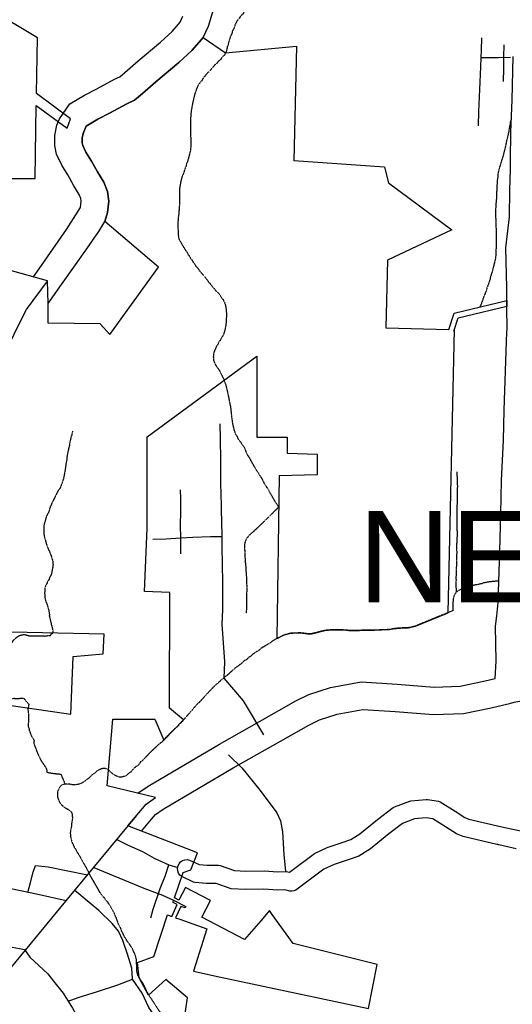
# Model space of a CAD drawing. Header units: feet. Extents: x -1605449 to -1594075, y -1717250 to -1708479.
# Tile 54 of 97: x -1598282 to -1597833, y -1713890 to -1712994. Entities that reach past the tile are written whole.
import ezdxf
from ezdxf.enums import TextEntityAlignment as Align

# ---------------------------------------------------------------- set-up
doc = ezdxf.new("R2010")
doc.units = ezdxf.units.FT
doc.header["$MEASUREMENT"] = 0
doc.linetypes.add('stream', pattern=[1.4, 0.7, -0.1, 0.1, -0.1, 0.1, -0.1, 0.1, -0.1])
for name, color, linetype in [('INCORPORATED', 4, 'Continuous'), ('MTEXT', 2, 'Continuous'), ('STATE_FEDERAL-RT', 2, 'Continuous'), ('STREET-RURAL', 14, 'Continuous'), ('STREET-URBAN', 15, 'Continuous'), ('TWP-RD', 6, 'Continuous'), ('WATERWAY', 14, 'stream')]:
    doc.layers.add(name, color=color, linetype=linetype)
doc.styles.add('ARIAL', font='arial.ttf')

msp = doc.modelspace()

# ---------------------------------------------------------------- linework, layer by layer
at = {"layer": 'INCORPORATED'}
for p, q in [((-1598115.02, -1713009.84), (-1598094.61, -1713023.9)), ((-1598094.61, -1713023.9), (-1598029.96, -1713017.77)), ((-1598029.96, -1713017.77), (-1598032.32, -1713122.27)), ((-1597949.89, -1713128.01), (-1598032.32, -1713122.27)), ((-1597949.89, -1713128.01), (-1597946.31, -1713142.33)), ((-1597946.31, -1713142.33), (-1597888.47, -1713185.06)), ((-1598155.65, -1713218.94), (-1598204.55, -1713177.54)), ((-1597888.47, -1713185.06), (-1597947.14, -1713212.71)), ((-1597947.14, -1713212.71), (-1597948.54, -1713274.37)), ((-1598200.08, -1713280.5), (-1598155.65, -1713218.94)), ((-1597886.52, -1713260.81), (-1597838.4, -1713249.51)), ((-1597838.4, -1713249.51), (-1597838.44, -1713254.66)), ((-1597891.36, -1713275.66), (-1597886.52, -1713260.81)), ((-1597882.64, -1713265.03), (-1597838.44, -1713254.66)), ((-1597886.61, -1713277.21), (-1597882.64, -1713265.03)), ((-1598200.08, -1713280.5), (-1598208.93, -1713270.54)), ((-1597948.54, -1713274.37), (-1597891.36, -1713275.66)), ((-1597891.98, -1713533.72), (-1597886.14, -1713275.78))]:
    msp.add_line(p, q, dxfattribs=at)
at = {"layer": 'INCORPORATED', "flags": 128}
for points in [[(-1598294.44, -1713138.41), (-1598268.1, -1713138.41), (-1598268.1, -1713138.41), (-1598267.06, -1713071.74), (-1598267.06, -1713071.74), (-1598239.02, -1713092.36), (-1598239.02, -1713092.36), (-1598235.75, -1713083.9), (-1598235.75, -1713083.9), (-1598266.89, -1713061.01), (-1598266.89, -1713061.01), (-1598266.1, -1713010.33), (-1598354.03, -1712957.37)], [(-1598115.02, -1713009.84), (-1598115.02, -1713009.84), (-1598115.02, -1713009.84), (-1598118.75, -1713014.14), (-1598125.32, -1713021.69), (-1598137.29, -1713032.78), (-1598158.11, -1713050.21), (-1598170.16, -1713060.78), (-1598177.47, -1713066.97), (-1598184.48, -1713070.24), (-1598200.37, -1713078.75), (-1598210.98, -1713084.16), (-1598217.05, -1713087.89), (-1598221.72, -1713090.54), (-1598224.44, -1713097.36), (-1598225.22, -1713101.4), (-1598225.19, -1713105.69), (-1598224.69, -1713108.27), (-1598221.8, -1713114.23), (-1598216.8, -1713122.37), (-1598211.24, -1713132.2), (-1598205.4, -1713141.75), (-1598202.06, -1713150.22), (-1598200.98, -1713158.93), (-1598202.3, -1713169.33), (-1598204.55, -1713177.54), (-1598204.55, -1713177.54), (-1598204.55, -1713177.54)], [(-1598208.93, -1713270.54), (-1598256.15, -1713270.11), (-1598256.15, -1713270.11), (-1598256.31, -1713256.44), (-1598256.26, -1713251.98), (-1598256.26, -1713251.98), (-1598256.85, -1713231.34), (-1598291.68, -1713221.66)], [(-1597964.37, -1713894.04), (-1597956.57, -1713854.21), (-1597956.57, -1713854.21), (-1598032.94, -1713835.1), (-1598052.17, -1713808.44), (-1598052.17, -1713808.44), (-1598054.61, -1713805.06), (-1598062.46, -1713814.25), (-1598077.48, -1713831.42), (-1598077.48, -1713831.42), (-1598116.38, -1713811.11), (-1598116.38, -1713811.11), (-1598108.42, -1713795.76), (-1598108.42, -1713795.76), (-1598131.26, -1713783.88), (-1598137.31, -1713795.52), (-1598137.31, -1713795.52), (-1598141.16, -1713793.49), (-1598141.16, -1713793.49), (-1598133.2, -1713770.26), (-1598126.39, -1713767.88), (-1598120.32, -1713752.34), (-1598183.63, -1713727.88), (-1598166.87, -1713708.09), (-1598158.33, -1713702.07), (-1598202.45, -1713691.51), (-1598202.45, -1713691.51), (-1598197.17, -1713630.62), (-1598159.21, -1713630.54), (-1598150.93, -1713649.67), (-1598132.9, -1713631.37), (-1598145.78, -1713620.62), (-1598145.43, -1713515.4), (-1598145.43, -1713515.4), (-1598168.49, -1713514.48), (-1598168.49, -1713514.48), (-1598168.49, -1713514.48), (-1598168.49, -1713514.48), (-1598168.49, -1713514.48), (-1598166.19, -1713456.94), (-1598166.19, -1713456.94), (-1598166.19, -1713456.94), (-1598166.19, -1713456.94), (-1598166.19, -1713373.61), (-1598066.21, -1713300.17), (-1598065.99, -1713373.74), (-1598038.52, -1713373.74), (-1598038.52, -1713388.45), (-1598011.05, -1713389.43), (-1598011.05, -1713408.06), (-1598045.81, -1713409.08), (-1598047.95, -1713557.32)], [(-1598047.01, -1713556.79), (-1598047.01, -1713556.79), (-1598047.95, -1713557.32), (-1598047.01, -1713556.79), (-1598042.37, -1713554.56), (-1598039.88, -1713553.69), (-1598035.23, -1713552.46), (-1598033.39, -1713552.27), (-1598026.56, -1713552.18), (-1598024.39, -1713552.32), (-1598020.04, -1713552.93), (-1598018.04, -1713553.07), (-1598016.38, -1713552.88), (-1598012.22, -1713551.99), (-1598007.9, -1713550.77), (-1598003.91, -1713549.88), (-1598000.74, -1713549.51), (-1597991.91, -1713549.22), (-1597984.57, -1713549.63), (-1597982.23, -1713549.93), (-1597980.56, -1713550.07), (-1597975.39, -1713550.01), (-1597972.56, -1713549.8), (-1597958.88, -1713549.62), (-1597945.38, -1713549.11), (-1597942.06, -1713548.4), (-1597939.06, -1713548.03), (-1597931.23, -1713547.42), (-1597927.9, -1713547.38), (-1597925.56, -1713547.01), (-1597921.74, -1713545.96), (-1597891.98, -1713533.72), (-1597891.98, -1713533.72)], [(-1598132.04, -1713902.97), (-1598129.32, -1713884.61), (-1598149.07, -1713867.9), (-1598164.8, -1713882.17), (-1598173.39, -1713866.39), (-1598174.81, -1713852.23), (-1598159.86, -1713846.79), (-1598159.86, -1713846.79), (-1598147.53, -1713809), (-1598147.53, -1713809), (-1598143.61, -1713810.39), (-1598143.61, -1713810.39), (-1598138.66, -1713799.51), (-1598142.35, -1713797.59), (-1598142.35, -1713797.59), (-1598141.97, -1713795.45), (-1598141.97, -1713795.45), (-1598130.94, -1713801.2), (-1598131.57, -1713802.58), (-1598131.57, -1713802.58), (-1598135.49, -1713801.19), (-1598140.21, -1713811.56), (-1598136.28, -1713812.96), (-1598136.28, -1713812.96), (-1598120.29, -1713818.62), (-1598120.29, -1713818.62), (-1598111.62, -1713821.69), (-1598123.84, -1713860.05), (-1598123.84, -1713860.05), (-1598100.6, -1713865.31), (-1598100.6, -1713865.31), (-1597964.37, -1713894.04)]]:
    msp.add_lwpolyline(points, dxfattribs=at)
msp.add_lwpolyline([(-1598317.87, -1713550.71), (-1598314.77, -1713566.86), (-1598302.78, -1713567.95), (-1598304.81, -1713615.99), (-1598235.65, -1713626.21), (-1598235.65, -1713626.21), (-1598233.48, -1713573.51), (-1598206.03, -1713571.16), (-1598205.31, -1713553.32), (-1598205.31, -1713553.32), (-1598317.87, -1713550.71)], close=True, dxfattribs=at)
at = {"layer": 'STATE_FEDERAL-RT', "flags": 128}
for points in [[(-1598118.75, -1713014.14), (-1598115.02, -1713009.84), (-1598110.06, -1712999.52), (-1598106.3, -1712986.57), (-1598104.23, -1712973.42), (-1598102, -1712956.1), (-1598099.9, -1712941.05), (-1598097.2, -1712931.85), (-1598092.19, -1712918.55), (-1598087.55, -1712907.11), (-1598086, -1712903.52), (-1598085.7, -1712903.21), (-1598079.42, -1712899.11), (-1598071.08, -1712895.17), (-1598055.41, -1712888.39), (-1598041.53, -1712880.58), (-1598029.6, -1712871.62), (-1598019.54, -1712859.49), (-1598014.48, -1712847.37), (-1598012.59, -1712835.73), (-1598010.19, -1712813.45), (-1598005.04, -1712761.63)], [(-1598137.62, -1712997.73), (-1598136.1, -1712995.98), (-1598133.5, -1712990.57)], [(-1598245.79, -1713083.89), (-1598236.62, -1713070.24), (-1598229.76, -1713066.36), (-1598223.23, -1713062.34), (-1598211.95, -1713056.59), (-1598195.68, -1713047.88), (-1598191.07, -1713045.73), (-1598186.48, -1713041.84), (-1598174.37, -1713031.23), (-1598153.82, -1713014.02), (-1598143.3, -1713004.27), (-1598137.62, -1712997.73)], [(-1598221.72, -1713090.54), (-1598217.05, -1713087.89), (-1598210.98, -1713084.16), (-1598200.37, -1713078.75), (-1598184.48, -1713070.24), (-1598177.47, -1713066.97), (-1598170.16, -1713060.78), (-1598158.11, -1713050.21), (-1598137.29, -1713032.78), (-1598125.32, -1713021.69), (-1598118.75, -1713014.14)], [(-1598226.78, -1713164.63), (-1598226.15, -1713159.08), (-1598226.48, -1713156.45), (-1598227.86, -1713152.94), (-1598232.79, -1713144.87), (-1598238.33, -1713135.07), (-1598243.75, -1713126.26), (-1598248.62, -1713116.24), (-1598250.18, -1713108.16), (-1598250.24, -1713099.09), (-1598248.44, -1713089.77), (-1598245.79, -1713083.89)], [(-1598202.3, -1713169.33), (-1598200.98, -1713158.93), (-1598202.06, -1713150.22), (-1598205.4, -1713141.75), (-1598211.24, -1713132.2), (-1598216.8, -1713122.37), (-1598221.8, -1713114.23), (-1598224.69, -1713108.27), (-1598225.19, -1713105.69), (-1598225.22, -1713101.4), (-1598224.44, -1713097.36), (-1598221.72, -1713090.54)], [(-1598269.67, -1713227.78), (-1598264.42, -1713220.46), (-1598251.92, -1713202.57), (-1598239.38, -1713184.78), (-1598226.78, -1713164.63)], [(-1598214.31, -1713192.61), (-1598209.96, -1713186.43), (-1598204.55, -1713177.54), (-1598202.3, -1713169.33)], [(-1598256.26, -1713251.98), (-1598244.02, -1713234.91), (-1598231.46, -1713216.93), (-1598218.94, -1713199.18), (-1598214.32, -1713192.61)], [(-1598256.26, -1713251.98), (-1598244.02, -1713234.91), (-1598231.46, -1713216.93), (-1598218.94, -1713199.18), (-1598214.32, -1713192.61)], [(-1598381.43, -1713526.37), (-1598365.19, -1713488.73), (-1598356.18, -1713466.48), (-1598351.6, -1713453.1), (-1598349.52, -1713440.57), (-1598346.45, -1713427.03), (-1598343.54, -1713413.66), (-1598335.86, -1713390.75), (-1598326.54, -1713366.32), (-1598316.37, -1713343.56), (-1598304.56, -1713315.95), (-1598287.32, -1713280.13), (-1598279.6, -1713264.56), (-1598275.82, -1713257.53), (-1598256.83, -1713231.79)], [(-1598063.71, -1713632.82), (-1598030.5, -1713614.09), (-1598018.68, -1713608.15), (-1597999.08, -1713601.72), (-1597971.02, -1713596.78), (-1597938.4, -1713598.74), (-1597904.65, -1713601.49), (-1597880.98, -1713600.55), (-1597858.08, -1713595.79), (-1597848.94, -1713593.67)], [(-1597834.8, -1713616.05), (-1597831.6, -1713615.3), (-1597802.61, -1713609.88), (-1597747.08, -1713606.61), (-1597727.69, -1713605.2)], [(-1598051.43, -1713654.6), (-1598018.74, -1713636.16), (-1598009.12, -1713631.33), (-1597992.98, -1713626.03), (-1597969.58, -1713621.91), (-1597940.16, -1713623.68), (-1597905.17, -1713626.54), (-1597877.92, -1713625.44), (-1597852.71, -1713620.21), (-1597834.8, -1713616.05)], [(-1598174.54, -1713698.2), (-1598165.11, -1713691.56), (-1598100.2, -1713653.4), (-1598063.71, -1713632.82)], [(-1598171.12, -1713732.71), (-1598162.17, -1713721.88), (-1598158.37, -1713717.39), (-1598151.56, -1713712.59), (-1598087.72, -1713675.07), (-1598051.43, -1713654.6)], [(-1598240.15, -1713796.56), (-1598175.68, -1713718.6)], [(-1598310.89, -1713885.65), (-1598309.66, -1713880.62), (-1598240.15, -1713796.56)]]:
    msp.add_lwpolyline(points, dxfattribs=at)
at = {"layer": 'STREET-RURAL'}
for points in [[(-1597864.06, -1713090.44), (-1597863.88, -1713077.24), (-1597862.94, -1713057.36), (-1597862.01, -1713036.47), (-1597861.77, -1713028.12), (-1597861.52, -1713021.27), (-1597861.14, -1713010.24)], [(-1597841.34, -1713049.93), (-1597841.14, -1713038.23), (-1597841.1, -1713027.38), (-1597840.89, -1713016.52)], [(-1597861.77, -1713028.12), (-1597846.26, -1713028.11), (-1597835.08, -1713027.85)], [(-1598098.82, -1713419.67), (-1598099.02, -1713412.75), (-1598099.06, -1713394.71), (-1598099.27, -1713375.51), (-1598099.6, -1713361.65)], [(-1598135.46, -1713479.97), (-1598135.23, -1713470.28), (-1598135.28, -1713465.6), (-1598135.58, -1713454.42), (-1598135.39, -1713441.22), (-1598135.32, -1713432.53), (-1598135.35, -1713430.03), (-1598135.78, -1713421.85)], [(-1598059.82, -1713644.98), (-1598078.41, -1713614.12), (-1598095.82, -1713593.43), (-1598095.32, -1713578.56), (-1598097.71, -1713544.02), (-1598097.02, -1713531.15), (-1598096.97, -1713506.26), (-1598097.84, -1713473.37), (-1598097.79, -1713463.01), (-1598098.38, -1713439.8), (-1598098.75, -1713422.27), (-1598098.82, -1713419.67)], [(-1598160.96, -1713466.73), (-1598148.78, -1713466.43), (-1598135.62, -1713465.61), (-1598124.45, -1713464.81), (-1598108.45, -1713464.47), (-1598097.8, -1713464.18)], [(-1598092.01, -1713663.14), (-1598079.66, -1713675.1), (-1598063.16, -1713695.5), (-1598047.99, -1713715.91), (-1598044.43, -1713723.22), (-1598042.68, -1713733.23), (-1598041.51, -1713753.92), (-1598039.98, -1713769.42)]]:
    msp.add_lwpolyline(points, dxfattribs=at)
at = {"layer": 'STREET-URBAN'}
for points in [[(-1598193.58, -1713740.25), (-1598182.88, -1713745.59), (-1598170.39, -1713751.31), (-1598159.56, -1713757.4), (-1598146.4, -1713763.27), (-1598138.25, -1713765.89)], [(-1598239.84, -1713796.19), (-1598267, -1713790.1), (-1598297.67, -1713783.71), (-1598334.52, -1713776.18), (-1598373.68, -1713768.34), (-1598391.71, -1713764.75), (-1598418.77, -1713759.41), (-1598446.62, -1713753.98)], [(-1598162.84, -1713811.56), (-1598160.51, -1713803.83), (-1598154.26, -1713784.99), (-1598149.67, -1713773.53), (-1598146.4, -1713763.27)], [(-1598274.63, -1713788.51), (-1598272.32, -1713779.37), (-1598270.03, -1713770.14), (-1598267.66, -1713764.08)], [(-1598267.66, -1713764.08), (-1598256.28, -1713765.15), (-1598238.32, -1713768.74), (-1598220.32, -1713772.58)], [(-1598214.7, -1713765.79), (-1598191.9, -1713775.17), (-1598169.13, -1713784.66), (-1598152.11, -1713791.11), (-1598141.97, -1713795.45)], [(-1598126.23, -1713979.09), (-1598129.01, -1713971.56), (-1598134.74, -1713960.3), (-1598137.44, -1713951.85), (-1598141.38, -1713935.12), (-1598144.93, -1713923.81), (-1598150.65, -1713914.43), (-1598154.53, -1713907.55), (-1598160.32, -1713899.4), (-1598164.66, -1713893.22), (-1598170.62, -1713880.22), (-1598179.29, -1713867.55), (-1598180, -1713857.55), (-1598183.9, -1713844.74), (-1598188.07, -1713832.12), (-1598192.15, -1713823.61), (-1598197.95, -1713816.64), (-1598210, -1713804.98), (-1598218.85, -1713797.55), (-1598231.89, -1713786.58)], [(-1598455.88, -1713801.94), (-1598428.26, -1713808.36), (-1598401.88, -1713814.05), (-1598385.05, -1713818.04), (-1598367.75, -1713821.81), (-1598346.93, -1713826.5), (-1598324.1, -1713831.48), (-1598307.15, -1713834.93), (-1598292.39, -1713837.59), (-1598282.32, -1713839.53), (-1598277.78, -1713840.59), (-1598272.79, -1713847.32), (-1598256.4, -1713862.63), (-1598251.24, -1713869.19), (-1598242.47, -1713880.17), (-1598234.14, -1713894), (-1598224.24, -1713910.79), (-1598215.44, -1713923.28), (-1598207.52, -1713933.44), (-1598196.92, -1713944.38), (-1598182.04, -1713959.39), (-1598169.07, -1713971.61), (-1598157.43, -1713983.69), (-1598149.42, -1713991.58)], [(-1598238.05, -1713887.51), (-1598228.85, -1713884.03), (-1598211.27, -1713878.78), (-1598192.86, -1713872.68), (-1598179.29, -1713867.55)]]:
    msp.add_lwpolyline(points, dxfattribs=at)
at = {"layer": 'TWP-RD'}
for points in [[(-1597848.94, -1713593.67), (-1597848.17, -1713577.75), (-1597848.86, -1713545.98), (-1597847.56, -1713536.63), (-1597846.41, -1713524.52), (-1597844.78, -1713477.51), (-1597843.83, -1713443.82), (-1597843.17, -1713413.18), (-1597841.58, -1713376.57), (-1597840.89, -1713349.38), (-1597838.75, -1713286.79), (-1597838.34, -1713278.22), (-1597838.22, -1713275.62), (-1597838.44, -1713255.75), (-1597838.32, -1713237.45), (-1597839.4, -1713201.39), (-1597835.86, -1713173.3), (-1597835.64, -1713148.95), (-1597834.95, -1713129.81), (-1597834.96, -1713129.73), (-1597834.92, -1713128.92), (-1597835, -1713121.56), (-1597834.63, -1713095.95), (-1597833.46, -1713066.52), (-1597832.58, -1713027.24)], [(-1597945.84, -1713735.02), (-1597962.53, -1713748.74), (-1597973.29, -1713755.48), (-1597983.03, -1713758.69), (-1597995.69, -1713762.98), (-1598004.98, -1713767.35), (-1598030.61, -1713786.33), (-1598032.35, -1713787.09), (-1598034.22, -1713787.43), (-1598036.12, -1713787.35), (-1598040.5, -1713786.14), (-1598047.28, -1713786.34), (-1598059.67, -1713785.6), (-1598076.53, -1713785.91), (-1598089.67, -1713785.07), (-1598103.16, -1713780.42), (-1598112.29, -1713780.34), (-1598122.36, -1713779.49), (-1598123.8, -1713779.11), (-1598134.5, -1713774.05), (-1598136.18, -1713772.64), (-1598137.43, -1713770.83), (-1598138.17, -1713768.77), (-1598138.35, -1713766.58), (-1598137.96, -1713764.42), (-1598137.02, -1713762.44), (-1598135.6, -1713760.76), (-1598133.8, -1713759.51), (-1598131.73, -1713758.77), (-1598129.55, -1713758.59), (-1598127.39, -1713758.98), (-1598118.72, -1713763.08), (-1598111.52, -1713763.68), (-1598100.99, -1713763.77), (-1598099.65, -1713764), (-1598086.37, -1713768.58), (-1598076.15, -1713769.23), (-1598059.33, -1713768.93), (-1598047.03, -1713769.66), (-1598039.11, -1713769.42), (-1598037.86, -1713769.57), (-1598036.5, -1713769.95), (-1598013.57, -1713752.98), (-1598001.93, -1713747.5), (-1597988.32, -1713742.89), (-1597980.43, -1713740.28), (-1597972.28, -1713735.18), (-1597956.17, -1713721.93), (-1597941.91, -1713711.13), (-1597941.84, -1713711.11), (-1597940.87, -1713710.57), (-1597926.83, -1713705.4), (-1597925.79, -1713705.16), (-1597911.89, -1713703.78), (-1597910.8, -1713703.82), (-1597900.77, -1713705.47), (-1597899.25, -1713706.04), (-1597885.44, -1713714.57), (-1597876.59, -1713720.16), (-1597872.87, -1713721.74), (-1597842.97, -1713728.67), (-1597824.46, -1713732.81)], [(-1597829.79, -1713748.7), (-1597845.81, -1713745.11), (-1597845.84, -1713745.11), (-1597846.68, -1713744.92), (-1597847.5, -1713744.73), (-1597847.53, -1713744.72), (-1597878.04, -1713737.65), (-1597884.35, -1713734.97), (-1597894.27, -1713728.7), (-1597905.91, -1713721.51), (-1597911.89, -1713720.53), (-1597922.56, -1713721.59), (-1597933.37, -1713725.57), (-1597933.43, -1713725.62), (-1597945.84, -1713735.02)]]:
    msp.add_lwpolyline(points, dxfattribs=at)
at = {"layer": 'WATERWAY', "ltscale": 0.5, "flags": 128}
for points in [[(-1598052.7, -1712928.12), (-1598054.48, -1712931.99), (-1598056.91, -1712936.53), (-1598057.72, -1712938.38), (-1598060.31, -1712943.43), (-1598060.77, -1712945.6), (-1598061.75, -1712947.29), (-1598063.34, -1712952.15), (-1598064.32, -1712953.84), (-1598064.94, -1712956.68), (-1598065.91, -1712958.53), (-1598068.26, -1712968.75), (-1598069.53, -1712973.11), (-1598071.47, -1712977.15), (-1598072.77, -1712979.34), (-1598076.04, -1712983.73), (-1598078.97, -1712988.61), (-1598080.94, -1712990.31), (-1598082.08, -1712992.33), (-1598084.04, -1712994.53), (-1598085.67, -1712997.56), (-1598086.94, -1713001.42), (-1598088.4, -1713004.11), (-1598088.87, -1713006.29), (-1598090.17, -1713008.81), (-1598091.92, -1713014.34), (-1598092.38, -1713016.52), (-1598093.18, -1713018.87), (-1598093.64, -1713021.55), (-1598094.61, -1713023.9), (-1598095.74, -1713025.92), (-1598098.04, -1713028.12), (-1598099.34, -1713030.31), (-1598101.33, -1713031.51), (-1598102.8, -1713033.54), (-1598104.44, -1713034.9), (-1598109.36, -1713040.65), (-1598111.17, -1713042.18), (-1598114.93, -1713046.91), (-1598116.4, -1713049.26), (-1598119.34, -1713052.81), (-1598120.31, -1713054.83), (-1598122.56, -1713060.88), (-1598124.6, -1713069.42), (-1598125.06, -1713071.6), (-1598125.36, -1713073.94), (-1598125.99, -1713076.62), (-1598126.41, -1713081.63), (-1598126.55, -1713094.49), (-1598126.53, -1713096.32), (-1598126.48, -1713099.66), (-1598126.28, -1713101.49), (-1598126.19, -1713107.5), (-1598126.47, -1713111.18), (-1598126.77, -1713113.19), (-1598128.19, -1713119.05), (-1598128.83, -1713120.73), (-1598129.3, -1713122.91), (-1598130.27, -1713124.92), (-1598130.73, -1713127.27), (-1598131.86, -1713129.79), (-1598132.49, -1713132.3), (-1598133.29, -1713134.48), (-1598134.42, -1713137), (-1598135.52, -1713141.36), (-1598136.44, -1713146.88), (-1598136.64, -1713155.4), (-1598136.58, -1713159.57), (-1598136.72, -1713161.24), (-1598136.7, -1713163.08), (-1598137.4, -1713171.77), (-1598137.7, -1713173.61), (-1598138.12, -1713179.29), (-1598137.82, -1713188.3), (-1598137.61, -1713190.8), (-1598137.25, -1713192.8), (-1598136.55, -1713194.79), (-1598135.02, -1713196.77), (-1598134.5, -1713198.43), (-1598132.97, -1713200.41), (-1598130.92, -1713203.89), (-1598129.56, -1713205.53), (-1598128.86, -1713207.36), (-1598127.5, -1713209.01), (-1598126.81, -1713210.67), (-1598125.29, -1713212.31), (-1598124.43, -1713214.14), (-1598122.73, -1713216.11), (-1598121.87, -1713217.94), (-1598120.18, -1713219.58), (-1598118.81, -1713221.73), (-1598116.94, -1713224.04), (-1598112.87, -1713228.65), (-1598109.3, -1713233.44), (-1598103.19, -1713240.86), (-1598101.5, -1713242.33), (-1598099.46, -1713244.64), (-1598098.26, -1713246.96), (-1598096.74, -1713248.77), (-1598095.7, -1713250.93), (-1598094.83, -1713253.42), (-1598094.83, -1713253.42), (-1598094.29, -1713256.25), (-1598093.89, -1713260.58), (-1598093.95, -1713267.93), (-1598094.54, -1713272.61), (-1598095.63, -1713277.8), (-1598096.92, -1713281.16), (-1598098.22, -1713283.01), (-1598099.19, -1713285.03), (-1598100.66, -1713287.06), (-1598101.63, -1713289.24), (-1598103.26, -1713291.77), (-1598105.35, -1713296.81), (-1598105.79, -1713300.66), (-1598105.6, -1713302.32), (-1598105.57, -1713304.16), (-1598103.16, -1713309.3), (-1598100.96, -1713311.93), (-1598096.66, -1713320.21), (-1598094.4, -1713326.36), (-1598094.05, -1713328.02), (-1598092.99, -1713332.01), (-1598090.1, -1713346.49), (-1598088.95, -1713356.82), (-1598088.58, -1713358.99), (-1598088.38, -1713361.32), (-1598087.32, -1713365.31), (-1598086.96, -1713367.31), (-1598085.56, -1713371.12), (-1598083.86, -1713373.6), (-1598082.99, -1713375.93), (-1598080.79, -1713378.4), (-1598079.42, -1713380.71), (-1598077.72, -1713383.02), (-1598076.51, -1713385.84), (-1598075.64, -1713388.5), (-1598072.56, -1713393.3), (-1598071.02, -1713396.28), (-1598066.91, -1713403.56), (-1598064.87, -1713406.2), (-1598064, -1713408.19), (-1598062.14, -1713410.5), (-1598060.07, -1713414.98), (-1598057.34, -1713419.27), (-1598055.98, -1713421.09), (-1598053.4, -1713425.89), (-1598052.38, -1713427.54), (-1598050.32, -1713431.35), (-1598046.23, -1713437.64), (-1598069.06, -1713459.84), (-1598072.36, -1713462.4), (-1598075.64, -1713466.29), (-1598076.76, -1713468.98), (-1598077.23, -1713471.15), (-1598077.36, -1713473.49), (-1598077.33, -1713475.66), (-1598077.13, -1713477.66), (-1598077.1, -1713479.5), (-1598076.84, -1713486), (-1598076.05, -1713493.84), (-1598076.02, -1713496.17), (-1598075.6, -1713501.67), (-1598075.26, -1713513.19), (-1598075.4, -1713515.02), (-1598075.76, -1713534.23)], [(-1597834.64, -1713084.89), (-1597835.28, -1713086.76), (-1597835.41, -1713088.77), (-1597836.04, -1713091.28), (-1597836.8, -1713096.3), (-1597837.89, -1713101.32), (-1597838.53, -1713103.5), (-1597839.15, -1713106.52), (-1597840.08, -1713110.87), (-1597842.13, -1713118.75), (-1597842.93, -1713120.93), (-1597844.04, -1713125.12), (-1597845.63, -1713130.15), (-1597846.56, -1713134.5), (-1597846.69, -1713137.01), (-1597847, -1713138.68), (-1597847.55, -1713146.37), (-1597847.52, -1713148.71), (-1597847.81, -1713151.21), (-1597847.75, -1713155.05), (-1597848.33, -1713161.07), (-1597848.73, -1713167.92), (-1597848.64, -1713173.59), (-1597848.44, -1713176.09), (-1597848.57, -1713178.27), (-1597848.13, -1713185.6), (-1597847.98, -1713195.28), (-1597848.46, -1713207.81), (-1597848.6, -1713209.81), (-1597849.06, -1713212.33), (-1597851.57, -1713222.71), (-1597853.33, -1713227.75), (-1597853.79, -1713230.26), (-1597855.39, -1713235.12), (-1597856.36, -1713237.31), (-1597856.82, -1713239.48), (-1597858.43, -1713243.68), (-1597859.4, -1713245.7), (-1597860.99, -1713250.56), (-1597862.92, -1713255.27), (-1597862.94, -1713255.3)], [(-1598234.14, -1713368.52), (-1598234.75, -1713371.87), (-1598235.39, -1713373.55), (-1598236.48, -1713378.57), (-1598236.94, -1713381.42), (-1598238.66, -1713389.12), (-1598239.12, -1713391.8), (-1598239.25, -1713394.3), (-1598239.88, -1713396.99), (-1598240.48, -1713401.33), (-1598240.93, -1713404.68), (-1598241.55, -1713407.53), (-1598242.32, -1713412.04), (-1598242.96, -1713413.72), (-1598243.59, -1713416.07), (-1598244.56, -1713418.09), (-1598245.36, -1713420.27), (-1598246.83, -1713422.13), (-1598247.97, -1713424.15), (-1598252.99, -1713434.24), (-1598254.27, -1713437.43), (-1598255.08, -1713439.28), (-1598255.71, -1713441.96), (-1598257.49, -1713445.16), (-1598258.29, -1713447.34), (-1598258.76, -1713449.68), (-1598259.72, -1713452.2), (-1598260.02, -1713454.04), (-1598260.3, -1713457.72), (-1598260.25, -1713461.22), (-1598259.52, -1713465.72), (-1598258.82, -1713467.38), (-1598258.46, -1713469.21), (-1598257.94, -1713471.04), (-1598256.37, -1713475.35), (-1598255.34, -1713477.34), (-1598253.44, -1713481.99), (-1598252.21, -1713486.14), (-1598251.85, -1713487.8), (-1598251.82, -1713489.97), (-1598251.96, -1713491.81), (-1598253.04, -1713497.17), (-1598253.67, -1713499.52), (-1598254.98, -1713501.71), (-1598255.45, -1713503.38), (-1598256.59, -1713505.07), (-1598257.56, -1713507.42), (-1598258.69, -1713509.61), (-1598259.16, -1713511.45), (-1598259.44, -1713515.46), (-1598259.38, -1713519.3), (-1598258.49, -1713523.12), (-1598257.62, -1713525.11), (-1598256.4, -1713529.1), (-1598255.7, -1713531.26), (-1598255, -1713536.41)], [(-1597883.92, -1713405.35), (-1597883.98, -1713406.98), (-1597883.57, -1713412.48), (-1597883.54, -1713414.15), (-1597883.47, -1713418.82), (-1597883.71, -1713425.34), (-1597883.74, -1713434.69), (-1597883.88, -1713436.36), (-1597883.84, -1713438.86), (-1597884.07, -1713445.88), (-1597883.86, -1713448.54), (-1597884, -1713450.38), (-1597883.8, -1713452.71), (-1597883.79, -1713464.23), (-1597884.18, -1713471.92), (-1597884.06, -1713479.59), (-1597884.2, -1713481.26), (-1597884.26, -1713488.44), (-1597884.51, -1713494.46), (-1597884.47, -1713497.13), (-1597884.74, -1713500.8), (-1597884.69, -1713504.47), (-1597884.96, -1713508.48), (-1597884.36, -1713514.98)], [(-1597846.49, -1713505.08), (-1597846.67, -1713505.07), (-1597848.84, -1713505.1), (-1597854.33, -1713505.69), (-1597857.66, -1713506.24), (-1597859.98, -1713506.77), (-1597861.64, -1713507.46), (-1597863.8, -1713507.83), (-1597865.79, -1713508.36), (-1597867.62, -1713508.56), (-1597869.62, -1713509.09), (-1597871.61, -1713509.45), (-1597877.25, -1713511.54), (-1597879.24, -1713512.07), (-1597882.55, -1713513.62), (-1597884.36, -1713514.98), (-1597884.36, -1713514.98), (-1597885.83, -1713517.01), (-1597886.64, -1713518.69), (-1597887.12, -1713520.37), (-1597887.7, -1713525.89), (-1597887.67, -1713527.89), (-1597887.65, -1713529.56), (-1597887.64, -1713531.93)], [(-1598244.5, -1713681.16), (-1598244.66, -1713681.16), (-1598246, -1713680.85), (-1598246.84, -1713680.69), (-1598247.84, -1713680.71), (-1598249.34, -1713680.56), (-1598250.84, -1713680.41), (-1598252.01, -1713680.26), (-1598253.85, -1713679.95), (-1598255.02, -1713679.8), (-1598256.19, -1713679.49), (-1598257.03, -1713679.33), (-1598257.05, -1713677.83), (-1598257.4, -1713676.5), (-1598258.09, -1713675.17), (-1598259.45, -1713673.02), (-1598260.31, -1713671.53), (-1598261.33, -1713670.21), (-1598262.18, -1713668.88), (-1598262.86, -1713667.72), (-1598263.55, -1713666.23), (-1598264.24, -1713664.74), (-1598264.93, -1713663.24), (-1598265.45, -1713662.08), (-1598265.97, -1713660.92), (-1598266.48, -1713659.76), (-1598267.01, -1713657.93), (-1598267.7, -1713656.44), (-1598268.39, -1713654.61), (-1598268.74, -1713653.61), (-1598268.92, -1713652.78), (-1598268.94, -1713651.61), (-1598268.79, -1713650.1), (-1598269.65, -1713648.45), (-1598270.67, -1713647.29), (-1598271.36, -1713645.8), (-1598271.87, -1713644.64), (-1598272.22, -1713643.47), (-1598272.57, -1713642.64), (-1598273.09, -1713641.31), (-1598273.28, -1713639.81), (-1598273.46, -1713638.98), (-1598274.14, -1713637.66), (-1598274.16, -1713636.49), (-1598274.02, -1713634.48), (-1598273.89, -1713631.98), (-1598273.77, -1713629.14), (-1598273.8, -1713626.97), (-1598274.36, -1713622.8), (-1598274.38, -1713621.63), (-1598274.22, -1713620.79), (-1598274.07, -1713619.62), (-1598273.76, -1713618.11), (-1598273.61, -1713617.11), (-1598274.29, -1713616.28), (-1598275.13, -1713615.63), (-1598275.98, -1713614.64), (-1598276.83, -1713613.48), (-1598277.68, -1713612.32), (-1598278.69, -1713611.84), (-1598279.69, -1713611.85), (-1598280.86, -1713611.87), (-1598282.35, -1713612.06), (-1598284.35, -1713612.08), (-1598285.85, -1713612.1), (-1598287.36, -1713611.96), (-1598288.35, -1713612.14), (-1598289.19, -1713612.32), (-1598290.68, -1713612.5), (-1598292.35, -1713612.53), (-1598294.51, -1713612.72), (-1598297.02, -1713612.59), (-1598298.19, -1713612.27), (-1598298.21, -1713610.94), (-1598298.23, -1713609.6), (-1598298.25, -1713608.1), (-1598298.1, -1713606.93), (-1598297.95, -1713605.93), (-1598297.81, -1713604.25), (-1598297.49, -1713602.91), (-1598297.34, -1713601.91), (-1598297.36, -1713600.74), (-1598297.21, -1713599.74), (-1598296.8, -1713593.55), (-1598296.52, -1713589.88), (-1598296.41, -1713586.03), (-1598296.12, -1713583.02), (-1598295.98, -1713580.85), (-1598295.52, -1713578.34), (-1598295.21, -1713576.83), (-1598295.07, -1713574.5), (-1598294.77, -1713572.32), (-1598294.63, -1713570.98), (-1598294.47, -1713569.98), (-1598294.32, -1713568.98), (-1598293.85, -1713567.3), (-1598292.86, -1713566.12), (-1598291.89, -1713564.43), (-1598290.75, -1713562.58), (-1598289.44, -1713561.06), (-1598288.61, -1713560.38), (-1598288.61, -1713560.38), (-1598288.46, -1713559.54), (-1598286.81, -1713557.85), (-1598285.99, -1713557.34), (-1598285.5, -1713556.5), (-1598283.69, -1713555.3), (-1598282.2, -1713554.45), (-1598281.2, -1713554.27), (-1598280.37, -1713553.75), (-1598279.21, -1713553.74), (-1598278.21, -1713553.72), (-1598277.37, -1713553.71), (-1598276.54, -1713553.87), (-1598275.7, -1713554.19), (-1598274.7, -1713554.34), (-1598273.86, -1713554.67), (-1598272.86, -1713554.65), (-1598270.02, -1713554.78), (-1598267.52, -1713554.91), (-1598264.52, -1713554.87), (-1598261.85, -1713554.83), (-1598259.35, -1713554.97), (-1598256.69, -1713554.6), (-1598254.19, -1713554.56), (-1598253.05, -1713552.71), (-1598251.56, -1713552.02), (-1598251.75, -1713550.52), (-1598251.94, -1713548.69), (-1598252.47, -1713546.52), (-1598252.99, -1713545.19), (-1598253.17, -1713544.03), (-1598255, -1713536.41)], [(-1597887.57, -1713531.9), (-1597921.74, -1713545.96), (-1597925.56, -1713547.01), (-1597927.9, -1713547.38), (-1597931.23, -1713547.42), (-1597939.06, -1713548.03), (-1597942.06, -1713548.4), (-1597945.38, -1713549.11), (-1597958.88, -1713549.62), (-1597972.56, -1713549.8), (-1597975.39, -1713550.01), (-1597980.56, -1713550.07), (-1597982.23, -1713549.93), (-1597984.57, -1713549.63), (-1597991.91, -1713549.22), (-1598000.74, -1713549.51), (-1598003.91, -1713549.88), (-1598007.9, -1713550.77), (-1598012.22, -1713551.99), (-1598016.38, -1713552.88), (-1598018.04, -1713553.07), (-1598020.04, -1713552.93), (-1598024.39, -1713552.32), (-1598026.56, -1713552.18), (-1598033.39, -1713552.27), (-1598035.23, -1713552.46), (-1598039.88, -1713553.69), (-1598042.37, -1713554.56), (-1598047.01, -1713556.79), (-1598052.14, -1713559.69), (-1598054.12, -1713561.22), (-1598062.73, -1713566.51), (-1598065.03, -1713568.71), (-1598066.69, -1713569.4), (-1598070.16, -1713571.78), (-1598071.97, -1713573.64), (-1598073.63, -1713574.49), (-1598075.6, -1713576.52), (-1598077.26, -1713577.21), (-1598079.4, -1713579.41), (-1598081.22, -1713580.76), (-1598082.87, -1713582.12), (-1598084.69, -1713583.31), (-1598087.49, -1713585.52), (-1598093.09, -1713590.76), (-1598095.57, -1713592.46), (-1598101.67, -1713597.88), (-1598104.15, -1713599.92), (-1598106.12, -1713601.78), (-1598108.09, -1713604.14), (-1598109.74, -1713605.66), (-1598111.55, -1713607.69), (-1598114.51, -1713610.9), (-1598117.3, -1713613.94), (-1598121.09, -1713617.66), (-1598126.51, -1713624.07), (-1598129.8, -1713627.62), (-1598135.05, -1713634.02), (-1598135.05, -1713634.02), (-1598139, -1713637.91), (-1598140.82, -1713639.1), (-1598142.96, -1713641.47), (-1598144.6, -1713642.99), (-1598150.2, -1713648.74), (-1598151.84, -1713650.59), (-1598153.66, -1713652.29), (-1598155.64, -1713653.81), (-1598161.24, -1713659.06), (-1598165.68, -1713663.46), (-1598168.97, -1713667), (-1598170.62, -1713668.69), (-1598172.27, -1713669.88), (-1598174.07, -1713672.41), (-1598177.04, -1713674.62), (-1598179.19, -1713676.48), (-1598181.32, -1713679.18), (-1598182.98, -1713680.03), (-1598184.79, -1713681.73), (-1598186.44, -1713682.75), (-1598189.93, -1713683.63), (-1598191.77, -1713683.49), (-1598195.46, -1713681.87), (-1598197.14, -1713680.72), (-1598198.99, -1713679.41), (-1598200.52, -1713677.59), (-1598202.2, -1713676.45), (-1598204.05, -1713675.47), (-1598206.22, -1713675.5), (-1598208.04, -1713676.03), (-1598210.53, -1713677.06), (-1598212.18, -1713678.25), (-1598214.16, -1713680.11), (-1598215.81, -1713681.13), (-1598217.62, -1713682.99), (-1598220.26, -1713685.2), (-1598223.73, -1713687.74), (-1598225.39, -1713688.77), (-1598227.21, -1713689.62), (-1598231.2, -1713690.51), (-1598233.2, -1713690.54), (-1598237.05, -1713689.92), (-1598238.72, -1713689.78), (-1598240.72, -1713689.8), (-1598244.04, -1713690.68), (-1598245.52, -1713692.37), (-1598246.82, -1713694.55), (-1598247.62, -1713697.07), (-1598247.77, -1713698.74), (-1598247.74, -1713700.74), (-1598247.38, -1713702.74), (-1598246.52, -1713705.06), (-1598245.5, -1713706.88), (-1598242.45, -1713710.35), (-1598237.24, -1713713.45), (-1598235.22, -1713714.92), (-1598234.53, -1713716.58), (-1598234.15, -1713720.25), (-1598234.28, -1713722.42), (-1598234.91, -1713725.76), (-1598235.19, -1713729.44), (-1598235.98, -1713732.95), (-1598236.13, -1713734.62), (-1598235.75, -1713738.12), (-1598235.22, -1713739.95), (-1598235.03, -1713741.61), (-1598232.63, -1713747.08), (-1598231.27, -1713748.9), (-1598230.41, -1713750.89), (-1598228.7, -1713753.71), (-1598227.51, -1713755.52), (-1598220.17, -1713768.77), (-1598218.11, -1713773.08), (-1598210.77, -1713785.67), (-1598209.24, -1713788.48), (-1598207.03, -1713791.29), (-1598205.34, -1713793.1), (-1598203.81, -1713795.42), (-1598202.29, -1713797.07), (-1598200.93, -1713799.05), (-1598196.83, -1713806), (-1598194.25, -1713812.14), (-1598192.86, -1713816.13), (-1598191.66, -1713818.61), (-1598190.64, -1713820.43), (-1598189.77, -1713822.93), (-1598188.75, -1713824.91), (-1598187.2, -1713828.56), (-1598185.5, -1713830.71), (-1598184.48, -1713832.53), (-1598181.42, -1713837), (-1598179.89, -1713838.98), (-1598179.37, -1713840.64), (-1598177.31, -1713844.95), (-1598176.26, -1713848.44), (-1598176.07, -1713850.44), (-1598176.05, -1713852.27), (-1598175.66, -1713856.44), (-1598175.78, -1713859.94), (-1598174.9, -1713863.6), (-1598174.9, -1713863.6), (-1598173.87, -1713865.42), (-1598170.13, -1713871.21), (-1598166.87, -1713877.68), (-1598165.67, -1713880.16), (-1598163.97, -1713882.98), (-1598160.23, -1713888.43), (-1598156.82, -1713893.89), (-1598155.12, -1713896.21), (-1598153.92, -1713898.69), (-1598151.03, -1713902.82), (-1598150.01, -1713904.65), (-1598148.65, -1713906.63), (-1598147.79, -1713908.29), (-1598146.94, -1713909.94), (-1598145.75, -1713911.76), (-1598142.99, -1713918.9), (-1598142.28, -1713921.73), (-1598141.42, -1713923.72), (-1598140.37, -1713927.54), (-1598140, -1713930.71), (-1598138.4, -1713938.19), (-1598134.39, -1713951.48), (-1598133.19, -1713953.64), (-1598132.16, -1713956.13), (-1598130.62, -1713959.27), (-1598129.42, -1713961.26), (-1598128.06, -1713963.08), (-1598126.02, -1713966.22), (-1598124.5, -1713968.2), (-1598122.47, -1713970.34), (-1598121.44, -1713972.33), (-1598119.75, -1713973.98), (-1598118.22, -1713976.13), (-1598116.2, -1713977.6), (-1598115.18, -1713979.26), (-1598113.15, -1713981.4), (-1598111.46, -1713982.88), (-1598108.93, -1713985.35), (-1598106.73, -1713987.82), (-1598105.04, -1713989.3), (-1598102.85, -1713990.77), (-1598100.49, -1713993.08), (-1598098.64, -1713993.89), (-1598096.45, -1713996.03), (-1598094.77, -1713997), (-1598092.41, -1713998.81), (-1598089.89, -1714000.28), (-1598087.87, -1714001.25), (-1598084.68, -1714003.04), (-1598082.66, -1714004.35), (-1598080.47, -1714005.99), (-1598078.44, -1714008.13), (-1598074.56, -1714011.42), (-1598069.37, -1714013.35), (-1598068.81, -1714013.72)], [(-1598244.5, -1713681.16), (-1598240.85, -1713689.84)]]:
    msp.add_lwpolyline(points, dxfattribs=at)

# ---------------------------------------------------------------- texts
at = {"layer": 'MTEXT', "style": 'ARIAL'}
msp.add_text('NEW PHILADELPHIA', height=83.3333, dxfattribs=at).set_placement((-1597404.47, -1713482.66), align=Align.MIDDLE_CENTER)

doc.saveas('drawing.dxf')
